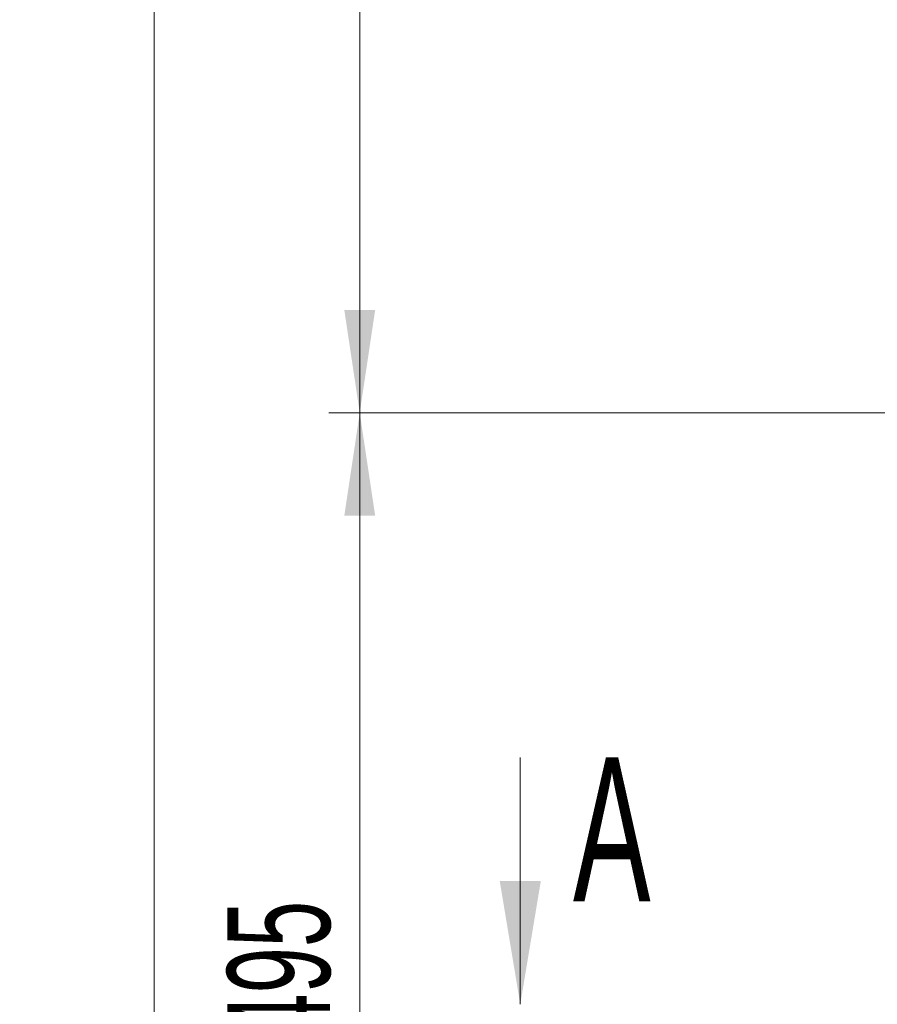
# Model space of a CAD drawing. Header units: millimetres. Extents: x 0 to 8410, y 0 to 5940.
# Tile 183 of 256: x 4439 to 4856, y 2445 to 2924. Entities that reach past the tile are written whole.
import ezdxf

# ---------------------------------------------------------------- set-up
doc = ezdxf.new("R2010")
doc.units = ezdxf.units.MM
doc.header["$LTSCALE"] = 10
doc.styles.add('SLDTEXTSTYLE0', font='TXT', dxfattribs={"width": 0.605})
doc.dimstyles.new('SLDDIMSTYLE0', dxfattribs={"dimtxt": 50, "dimasz": 50, "dimexe": 0, "dimexo": 0.0625, "dimgap": 12.5, "dimtad": 1, "dimtoh": 1, "dimdec": 1, "dimrnd": 1e-09, "dimzin": 12, "dimdsep": 46, "dimtxsty": 'SLDTEXTSTYLE0', "dimsah": 1, "dimcen": 0.09, "dimadec": 0, "dimazin": 0, "dimtfac": 1, "dimtofl": 0, "dimtmove": 0, "dimatfit": 3, "dimfxl": 0, "dimfrac": 2, "dimtolj": 1, "dimtzin": 12, "dimarcsym": 0})

# ---------------------------------------------------------------- blocks, each defined once
blk = doc.blocks.new('*D8')
at = {"color": 7, "linetype": 'Continuous', "lineweight": 0}
for p, q in [((5314.72, 3632.57), (4589.07, 3632.57)), ((4604.07, 3632.57), (4604.07, 2732.57)), ((5314.72, 2732.57), (4589.07, 2732.57))]:
    blk.add_line(p, q, dxfattribs=at)
for points in [[(4604.07, 3632.57), (4596.57, 3582.57), (4611.57, 3582.57)], [(4604.07, 2732.57), (4611.57, 2782.57), (4596.57, 2782.57)]]:
    blk.add_solid(points, dxfattribs=at)
at = {"color": 7, "linetype": 'Continuous', "lineweight": 0, "insert": (4539.62, 3125.29), "char_height": 50, "attachment_point": 1, "rotation": 90, "style": 'SLDTEXTSTYLE0'}
blk.add_mtext('900', dxfattribs=at)
blk = doc.blocks.new('*D9')
at = {"color": 7, "linetype": 'Continuous', "lineweight": 0}
for p, q in [((5314.72, 2732.57), (4589.07, 2732.57)), ((4604.07, 2237.57), (4604.07, 2732.57)), ((4975.83, 2237.57), (4589.07, 2237.57))]:
    blk.add_line(p, q, dxfattribs=at)
for points in [[(4604.07, 2732.57), (4596.57, 2682.57), (4611.57, 2682.57)], [(4604.07, 2237.57), (4611.57, 2287.57), (4596.57, 2287.57)]]:
    blk.add_solid(points, dxfattribs=at)
at = {"color": 7, "linetype": 'Continuous', "lineweight": 0, "insert": (4539.62, 2427.79), "char_height": 50, "attachment_point": 1, "rotation": 90, "style": 'SLDTEXTSTYLE0'}
blk.add_mtext('495', dxfattribs=at)
blk = doc.blocks.new('*D10')
at = {"color": 7, "linetype": 'Continuous', "lineweight": 0}
for p, q in [((5314.72, 3964.57), (4489.07, 3964.57)), ((4504.07, 2237.57), (4504.07, 3964.57)), ((4975.83, 2237.57), (4489.07, 2237.57))]:
    blk.add_line(p, q, dxfattribs=at)
for points in [[(4504.07, 3964.57), (4496.57, 3914.57), (4511.57, 3914.57)], [(4504.07, 2237.57), (4511.57, 2287.57), (4496.57, 2287.57)]]:
    blk.add_solid(points, dxfattribs=at)
at = {"color": 7, "linetype": 'Continuous', "lineweight": 0, "insert": (4439.62, 3024.71), "char_height": 50, "attachment_point": 1, "rotation": 90, "style": 'SLDTEXTSTYLE0'}
blk.add_mtext('1727', dxfattribs=at)

msp = doc.modelspace()

# ---------------------------------------------------------------- linework, layer by layer
at = {"color": 7, "linetype": 'Continuous', "lineweight": 0}
msp.add_line((4682.123019, 2565.004786), (4682.123019, 2445.004786), dxfattribs=at)
msp.add_solid([(4682.123019, 2445.004786), (4692.123019, 2505.004786), (4672.123019, 2505.004786)], dxfattribs=at)

# ---------------------------------------------------------------- texts
at = {"color": 7, "linetype": 'Continuous', "insert": (4707.747852, 2565.004786), "char_height": 70, "attachment_point": 1, "style": 'SLDTEXTSTYLE0'}
msp.add_mtext('A', dxfattribs=at)

# ---------------------------------------------------------------- dimensions: what is measured, and where the dimension line sits
at = {"color": 7, "linetype": 'Continuous', "lineweight": 0}
for base, p1, p2, picture, middle in [((4504.072845, 3964.574759), (4975.825542, 2237.574759), (5314.724686, 3964.574759), '*D10', (4504.072845, 3101.074759)), ((4604.072845, 2732.574759), (5314.724686, 3632.574759), (5314.724686, 2732.574759), '*D8', (4604.072845, 3182.574759)), ((4604.072845, 2732.574759), (4975.825542, 2237.574759), (5314.724686, 2732.574759), '*D9', (4604.072845, 2485.074759))]:
    dim = msp.add_linear_dim(base=base, p1=p1, p2=p2, angle=90, dimstyle='SLDDIMSTYLE0', dxfattribs=at)
    dim.commit()
    dim.dimension.update_dxf_attribs({"geometry": picture, "text_midpoint": middle, "dimtype": 160})

doc.saveas('drawing.dxf')
